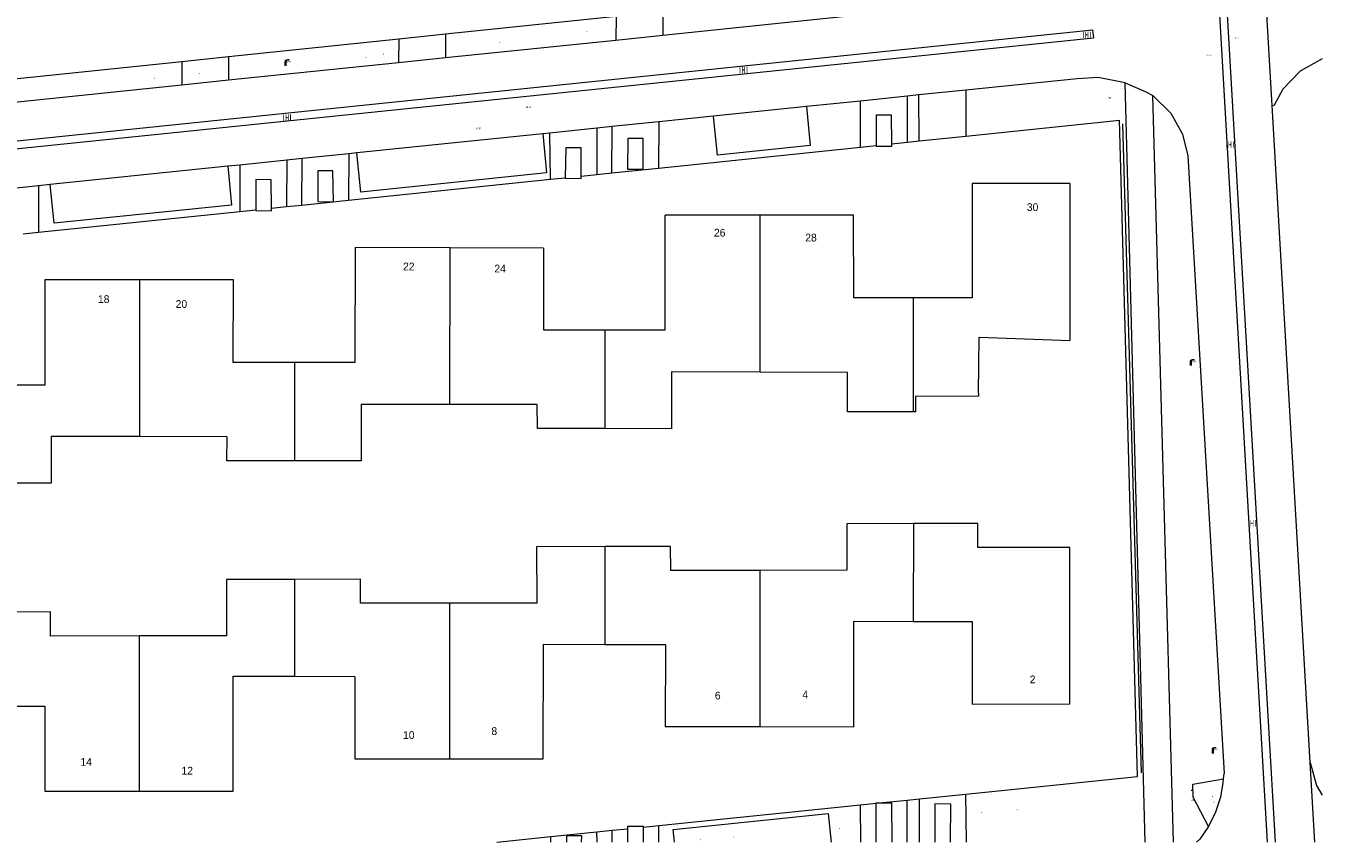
# Model space of a CAD drawing. Header units: metres. Extents: x 197457 to 198138, y 353986 to 354984.
# Tile 94 of 217: x 198054 to 198138, y 353986 to 354038. Entities that reach past the tile are written whole.
import ezdxf
from ezdxf.enums import TextEntityAlignment as Align

# ---------------------------------------------------------------- set-up
doc = ezdxf.new("R2010")
doc.units = ezdxf.units.M
doc.header["$MEASUREMENT"] = 0
for name, color, linetype, lineweight, true_color in [('brandkraan   -put', 7, 'Continuous', 0, 0x248bcb), ('CAI-kast', 7, 'Continuous', 0, 0x104b6e), ('kolk', 7, 'Continuous', 0, 0x104b6e), ('lichtmast', 7, 'Continuous', 0, 0x104b6e), ('straatnaambord', 7, 'Continuous', 0, 0x104b6e), ('verklikker transportleiding', 7, 'Continuous', 0, 0x104b6e)]:
    doc.layers.add(name, color=color, linetype=linetype, lineweight=lineweight, true_color=true_color)
for name, color, linetype, lineweight in [('Grens maaiveld', 253, 'Continuous', 0), ('heg', 7, 'Continuous', 0), ('hoofdgebouw', 1, 'Continuous', 0), ('Hoogtepunt', 7, 'Continuous', 0), ('huisnummerreeks BGT', 7, 'Continuous', 0), ('kant verharding', 7, 'Continuous', 0), ('molgoot weginrichtingselement lijn', 7, 'Continuous', 0), ('tussenmuur', 1, 'Continuous', 13), ('waterleidingput', 132, 'Continuous', 0)]:
    doc.layers.add(name, color=color, linetype=linetype, lineweight=lineweight)
doc.styles.add('Style-WORKING', font='WORKING.shx')

# ---------------------------------------------------------------- blocks, each defined once
blk = doc.blocks.new('kolk')
at = {"layer": 'kolk', "linetype": 'Continuous', "lineweight": 0, "true_color": 0xbd2877}
for points in [[(-0.49, -0.43), (-0.49, 0), (-0.49, 0.42), (-0.4, 0.42), (-0.4, 0), (-0.4, -0.43)], [(-0.19, -0.43), (-0.19, 0), (-0.19, 0.42), (-0.11, 0.42), (-0.11, 0), (-0.11, -0.43)], [(0.11, -0.43), (0.11, 0), (0.11, 0.42), (0.19, 0.42), (0.19, 0), (0.19, -0.43)], [(0.4, -0.43), (0.4, 0), (0.4, 0.42), (0.49, 0.42), (0.49, 0), (0.49, -0.43)]]:
    blk.add_hatch(color=232, dxfattribs=at).paths.add_polyline_path(points)
at = {"layer": 'kolk', "linetype": 'Continuous', "lineweight": 0, "true_color": 0x681648}
blk.add_hatch(color=219, dxfattribs=at).paths.add_polyline_path([(0.1, 0, 1), (-0.1, 0, 1)])
blk = doc.blocks.new('waterleidingput')
at = {"layer": 'waterleidingput', "linetype": 'Continuous', "lineweight": 0, "true_color": 0x248bcb}
h = blk.add_hatch(color=142, dxfattribs=at)
edge = h.paths.add_edge_path()
edge.add_spline(control_points=[(0.44, 0), (0.44, 0.04), (0.43, 0.09), (0.36, 0.2), (0.28, 0.26), (0.09, 0.32), (-0.02, 0.33), (-0.22, 0.29), (-0.31, 0.24), (-0.42, 0.12), (-0.44, 0.06), (-0.44, -0.06), (-0.42, -0.12), (-0.33, -0.22), (-0.28, -0.26), (-0.1, -0.33), (0.04, -0.33), (0.27, -0.27), (0.37, -0.2), (0.43, -0.08), (0.44, -0.04), (0.44, 0)], knot_values=[0, 0, 0, 0, 0.060484, 0.060484, 0.178041, 0.178041, 0.295599, 0.295599, 0.413157, 0.413157, 0.498623, 0.498623, 0.584089, 0.584089, 0.669555, 0.669555, 0.808438, 0.808438, 0.94732, 0.94732, 1, 1, 1, 1], degree=3, periodic=0)
edge = h.paths.add_edge_path(flags=16)
edge.add_ellipse((0, 0), major_axis=(0.392, 0), ratio=0.689655, start_angle=0, end_angle=360)
for points in [[(-0.05, -0.09, -0.141608), (-0.09, -0.05), (-0.1, -0.09), (-0.17, 0.18), (-0.22, 0.18), (-0.12, -0.17), (-0.07, -0.17)], [(0.03, 0.18), (-0.02, 0.18), (-0.05, 0.09, -0.269854), (0.05, 0.09)], [(0.23, 0.18), (0.18, 0.18), (0.1, -0.09), (0.09, -0.05, -0.141608), (0.05, -0.09), (0.08, -0.17), (0.13, -0.17)]]:
    blk.add_hatch(color=142, dxfattribs=at).paths.add_polyline_path(points)
at = {"layer": 'waterleidingput', "linetype": 'Continuous', "lineweight": 0, "true_color": 0x104b6e}
blk.add_hatch(color=156, dxfattribs=at).paths.add_polyline_path([(0.1, 0, 1), (-0.1, 0, 1)])
blk = doc.blocks.new('lichtmast')
at = {"layer": 'lichtmast', "linetype": 'Continuous', "lineweight": 0, "true_color": 0xbd2877}
for points in [[(0.15, 0.42, -0.344151), (0.3, 0.61), (0.43, 0.64, 0.960861), (0.4, 0.79), (0.1, 0.74, 0.366629), (-0.15, 0.45), (-0.15, -0.1), (0, -0.1, -0.414214), (-0.1, 0, -1), (0.1, 0, -0.414214), (0, -0.1), (0.15, -0.1)], [(0.35, 0.55, 1), (0.3, 0.56), (0.23, 0.32, 1), (0.28, 0.31)], [(0.42, 0.58, 1), (0.38, 0.57), (0.44, 0.33, 1), (0.48, 0.34)], [(0.49, 0.61, 1), (0.45, 0.58), (0.63, 0.4, 1), (0.66, 0.43)]]:
    blk.add_hatch(color=232, dxfattribs=at).paths.add_polyline_path(points)
at = {"layer": 'lichtmast', "linetype": 'Continuous', "lineweight": 0, "true_color": 0x681648}
blk.add_hatch(color=219, dxfattribs=at).paths.add_polyline_path([(-0.1, 0, 1), (0.1, 0, 1)])
blk = doc.blocks.new('bord_3')
at = {"layer": 'straatnaambord', "linetype": 'Continuous', "lineweight": 0, "true_color": 0xbd2877}
h = blk.add_hatch(color=232, dxfattribs=at)
h.paths.add_polyline_path([(-0.75, -0.38), (-0.75, 0.38), (0.75, 0.38), (0.75, -0.38)])
h.paths.add_polyline_path([(-0.65, -0.27), (-0.65, 0.27), (0.65, 0.27), (0.65, -0.27)], flags=16)
at = {"layer": 'straatnaambord', "linetype": 'Continuous', "lineweight": 0, "true_color": 0xbd2877, "transparency": 33554534}
h = blk.add_hatch(color=232, dxfattribs=at)
h.paths.add_polyline_path([(-0.65, -0.27), (-0.65, 0.27), (0.65, 0.27), (0.65, -0.27)])
h.paths.add_polyline_path([(-0.55, -0.18), (-0.55, 0.17), (0.55, 0.17), (0.55, -0.18)], flags=16)
at = {"layer": 'straatnaambord', "linetype": 'Continuous', "lineweight": 0, "true_color": 0x681648}
blk.add_hatch(color=219, dxfattribs=at).paths.add_polyline_path([(-0.1, 0, 1), (0.1, 0, 1)])
blk = doc.blocks.new('brandkraanput')
at = {"layer": 'brandkraan   -put', "linetype": 'Continuous', "lineweight": 0, "true_color": 0x248bcb}
h = blk.add_hatch(color=142, dxfattribs=at)
edge = h.paths.add_edge_path()
edge.add_spline(control_points=[(0.44, 0), (0.44, 0.04), (0.43, 0.09), (0.36, 0.2), (0.28, 0.26), (0.09, 0.32), (-0.02, 0.33), (-0.22, 0.29), (-0.31, 0.24), (-0.42, 0.12), (-0.44, 0.06), (-0.44, -0.06), (-0.42, -0.12), (-0.33, -0.22), (-0.28, -0.26), (-0.1, -0.33), (0.04, -0.33), (0.27, -0.27), (0.37, -0.2), (0.43, -0.08), (0.44, -0.04), (0.44, 0)], knot_values=[0, 0, 0, 0, 0.060484, 0.060484, 0.178041, 0.178041, 0.295599, 0.295599, 0.413157, 0.413157, 0.498623, 0.498623, 0.584089, 0.584089, 0.669555, 0.669555, 0.808438, 0.808438, 0.94732, 0.94732, 1, 1, 1, 1], degree=3, periodic=0)
edge = h.paths.add_edge_path(flags=16)
edge.add_ellipse((0, 0), major_axis=(0.392, 0), ratio=0.689655, start_angle=0, end_angle=360)
h = blk.add_hatch(color=142, dxfattribs=at)
h.paths.add_polyline_path([(-0.15, 0.18), (-0.25, 0.18), (-0.25, -0.17), (-0.15, -0.17, 0.381612), (-0.05, -0.09, -0.572477), (-0.05, 0.09, 0.381612)])
h.paths.add_polyline_path([(-0.15, 0.02), (-0.2, 0.02), (-0.2, 0.12), (-0.15, 0.12, -1)], flags=16)
h.paths.add_polyline_path([(-0.15, -0.12), (-0.2, -0.12), (-0.2, -0.02), (-0.15, -0.02, -1)], flags=16)
at = {"layer": 'brandkraan   -put', "linetype": 'Continuous', "lineweight": 0, "true_color": 0x104b6e}
blk.add_hatch(color=156, dxfattribs=at).paths.add_polyline_path([(-0.1, 0, 1), (0.1, 0, 1)])
at = {"layer": 'brandkraan   -put', "linetype": 'Continuous', "lineweight": 0, "true_color": 0x248bcb}
blk.add_hatch(color=142, dxfattribs=at).paths.add_polyline_path([(0.12, 0.18), (0.07, 0.18), (0.07, 0.07, -0.182676), (0.1, 0, -0.182676), (0.07, -0.07), (0.07, -0.17), (0.12, -0.17), (0.12, -0.02), (0.23, -0.17), (0.27, -0.17), (0.16, 0), (0.27, 0.18), (0.23, 0.18), (0.12, 0.02)])
blk = doc.blocks.new('kast')
at = {"layer": 'CAI-kast', "linetype": 'Continuous', "lineweight": 0, "true_color": 0xbd2877}
h = blk.add_hatch(color=232, dxfattribs=at)
edge = h.paths.add_edge_path()
edge.add_arc((0, 0), 0.1, 0, 360)
edge.add_line((0, -0.1), (0.34, -0.1))
edge.add_line((0.34, -0.1), (0.34, 0.47))
edge.add_line((0.34, 0.47), (-0.34, 0.47))
edge.add_line((-0.34, 0.47), (-0.34, -0.1))
edge.add_line((-0.34, -0.1), (0, -0.1))
edge = h.paths.add_edge_path(flags=16)
edge.add_arc((-0.2, 0.31), 0.0607, 0, 360)
at = {"layer": 'CAI-kast', "linetype": 'Continuous', "lineweight": 0, "true_color": 0x681648}
blk.add_hatch(color=219, dxfattribs=at).paths.add_polyline_path([(-0.1, 0, 1), (0.1, 0, 1)])
at = {"layer": 'CAI-kast', "color": 232, "linetype": 'Continuous', "lineweight": 0, "true_color": 0xbd2877, "extrusion": (0, 0, -1)}
blk.add_solid([(-0.34, 0.65), (0.34, 0.65), (-0.34, 0.55), (0.34, 0.55)], dxfattribs=at)
blk = doc.blocks.new('bord_1')
at = {"layer": 'verklikker transportleiding', "linetype": 'Continuous', "lineweight": 0, "true_color": 0xbd2877}
h = blk.add_hatch(color=232, dxfattribs=at)
h.paths.add_polyline_path([(-0.75, -0.38), (-0.75, 0.38), (0.75, 0.38), (0.75, -0.38)])
h.paths.add_polyline_path([(-0.65, -0.27), (-0.65, 0.27), (0.65, 0.27), (0.65, -0.27)], flags=16)
at = {"layer": 'verklikker transportleiding', "linetype": 'Continuous', "lineweight": 0, "true_color": 0xbd2877, "transparency": 33554534}
h = blk.add_hatch(color=232, dxfattribs=at)
h.paths.add_polyline_path([(-0.65, -0.27), (-0.65, 0.27), (0.65, 0.27), (0.65, -0.27)])
h.paths.add_polyline_path([(-0.55, -0.18), (-0.55, 0.17), (0.55, 0.17), (0.55, -0.18)], flags=16)
at = {"layer": 'verklikker transportleiding', "linetype": 'Continuous', "lineweight": 0, "true_color": 0x681648}
blk.add_hatch(color=219, dxfattribs=at).paths.add_polyline_path([(-0.1, 0, 1), (0.1, 0, 1)])

msp = doc.modelspace()

# ---------------------------------------------------------------- linework, layer by layer
at = {"layer": 'Grens maaiveld', "linetype": 'Continuous', "lineweight": 0}
for p, q in [((198081.256, 354037.954), (198092.269, 354039.105)), ((198067.271, 354036.493), (198078.246, 354037.639)), ((198078.246, 354037.639), (198081.256, 354037.954)), ((198053.263, 354035.029), (198064.275, 354036.179)), ((198064.275, 354036.179), (198067.271, 354036.493)), ((198114.797, 354031.363), (198124.716, 354032.391)), ((198125.859, 353990.097), (198124.716, 354032.391)), ((198110.028, 354030.869), (198111.03, 354030.972)), ((198110.03, 354030.728), (198110.028, 354030.869)), ((198111.03, 354030.972), (198111.801, 354031.052)), ((198111.801, 354031.052), (198114.797, 354031.363)), ((198095.003, 354029.311), (198108.021, 354030.66)), ((198108.021, 354030.66), (198109.017, 354030.764)), ((198091.975, 354028.997), (198095.003, 354029.311)), ((198075.018, 354027.239), (198088.024, 354028.587)), ((198088.024, 354028.587), (198088.987, 354028.687)), ((198090.013, 354028.793), (198091.008, 354028.897)), ((198090.013, 354028.628), (198090.013, 354028.793)), ((198091.008, 354028.897), (198091.975, 354028.997)), ((198070.053, 354026.724), (198071.019, 354026.824)), ((198070.056, 354026.562), (198070.053, 354026.724)), ((198071.019, 354026.824), (198072.006, 354026.927)), ((198072.006, 354026.927), (198075.018, 354027.239)), ((198055.034, 354025.167), (198068.014, 354026.513)), ((198068.014, 354026.513), (198069.046, 354026.62)), ((198054.033, 354025.063), (198055.034, 354025.167)), ((198114.803, 353988.966), (198125.859, 353990.097)), ((198095.01, 353986.942), (198108.017, 353988.272)), ((198108.017, 353988.272), (198109.029, 353988.376)), ((198109.029, 353988.396), (198109.228, 353988.396)), ((198109.029, 353988.376), (198109.029, 353988.396)), ((198109.228, 353988.396), (198111.016, 353988.579)), ((198111.016, 353988.579), (198111.814, 353988.661)), ((198111.814, 353988.661), (198114.803, 353988.966)), ((198091.028, 353986.535), (198092.002, 353986.634)), ((198092.002, 353986.634), (198093.008, 353986.737)), ((198093.008, 353986.737), (198093.008, 353986.894)), ((198094.009, 353986.84), (198095.01, 353986.942)), ((198084.561, 353985.873), (198088.057, 353986.231)), ((198088.057, 353986.231), (198091.028, 353986.535))]:
    msp.add_line(p, q, dxfattribs=at)
at = {"layer": 'Grens maaiveld', "linetype": 'Continuous', "lineweight": 0, "flags": 128}
for points in [[(198109.017, 354030.764), (198109.017, 354030.72), (198110.03, 354030.728)], [(198088.987, 354028.687), (198088.987, 354028.661), (198090.013, 354028.628)], [(198069.046, 354026.62), (198069.046, 354026.569), (198070.056, 354026.562)], [(198093.008, 353986.894), (198094.009, 353986.891), (198094.009, 353986.84)]]:
    msp.add_lwpolyline(points, dxfattribs=at)
at = {"layer": 'heg', "linetype": 'Continuous', "lineweight": 0}
msp.add_line((198124.896, 354032.164), (198126.097, 353990.336), dxfattribs=at)
at = {"layer": 'hoofdgebouw', "linetype": 'Continuous', "lineweight": 0}
for p, q in [((198121.509, 354028.319), (198121.507, 354018.201)), ((198101.544, 354026.271), (198095.421, 354026.273)), ((198107.565, 354026.27), (198101.544, 354026.271)), ((198087.572, 354024.147), (198081.556, 354024.168)), ((198061.544, 354022.101), (198055.446, 354022.101)), ((198067.593, 354022.101), (198061.544, 354022.101)), ((198101.546, 354016.154), (198095.829, 354016.168)), ((198107.178, 354016.139), (198101.546, 354016.154)), ((198081.544, 354014.071), (198075.825, 354014.074)), ((198087.174, 354014.069), (198081.544, 354014.071)), ((198061.539, 354012.004), (198055.84, 354012.013)), ((198067.189, 354011.995), (198061.539, 354012.004)), ((198121.511, 353994.772), (198121.496, 354004.858)), ((198091.544, 353998.608), (198095.435, 353998.599)), ((198067.569, 353989.144), (198067.576, 353996.565)), ((198067.576, 353996.565), (198071.544, 353996.556)), ((198051.651, 353994.626), (198055.44, 353994.622)), ((198081.544, 353991.236), (198087.567, 353991.244)), ((198061.544, 353989.15), (198067.569, 353989.144))]:
    msp.add_line(p, q, dxfattribs=at)
at = {"layer": 'hoofdgebouw', "linetype": 'Continuous', "lineweight": 0, "flags": 128}
for points in [[(198121.509, 354028.319), (198115.209, 354028.323), (198115.212, 354020.943), (198111.436, 354020.948)], [(198091.544, 354018.875), (198095.43, 354018.876), (198095.421, 354026.273)], [(198111.436, 354020.948), (198107.573, 354020.953), (198107.565, 354026.27)], [(198081.556, 354024.168), (198075.435, 354024.189), (198075.429, 354016.776), (198071.544, 354016.777)], [(198087.572, 354024.147), (198087.571, 354018.873), (198091.544, 354018.875)], [(198055.446, 354022.101), (198055.436, 354015.313), (198051.651, 354015.317)], [(198071.544, 354016.777), (198067.576, 354016.778), (198067.593, 354022.101)], [(198115.612, 354014.795), (198115.664, 354018.405), (198121.507, 354018.201)], [(198095.829, 354016.168), (198095.825, 354012.512), (198091.544, 354012.517)], [(198111.436, 354013.593), (198107.175, 354013.606), (198107.178, 354016.139)], [(198115.612, 354014.795), (198115.613, 354014.614), (198111.567, 354014.583), (198111.55, 354013.593), (198111.436, 354013.593)], [(198075.825, 354014.074), (198075.825, 354010.438), (198071.544, 354010.44)], [(198091.544, 354012.517), (198087.187, 354012.523), (198087.174, 354014.069)], [(198055.84, 354012.013), (198055.84, 354009.002), (198051.646, 354009.001)], [(198071.544, 354010.44), (198067.166, 354010.443), (198067.189, 354011.995)], [(198111.441, 354006.393), (198107.124, 354006.387), (198107.128, 354003.387), (198101.544, 354003.378)], [(198121.496, 354004.858), (198115.576, 354004.849), (198115.574, 354006.399), (198111.441, 354006.393)], [(198091.544, 354004.913), (198087.136, 354004.907), (198087.141, 354001.277), (198081.544, 354001.269)], [(198101.544, 354003.378), (198095.778, 354003.37), (198095.776, 354004.92), (198091.544, 354004.913)], [(198071.544, 354002.804), (198067.139, 354002.797), (198067.144, 353999.167), (198061.544, 353999.159)], [(198081.544, 354001.269), (198075.791, 354001.26), (198075.789, 354002.81), (198071.544, 354002.804)], [(198061.544, 353999.159), (198055.794, 353999.15), (198055.792, 354000.7), (198051.651, 354000.694)], [(198101.544, 353993.313), (198107.575, 353993.31), (198107.578, 354000.101), (198111.436, 354000.091)], [(198111.436, 354000.091), (198115.213, 354000.081), (198115.211, 353994.762), (198121.511, 353994.772)], [(198087.567, 353991.244), (198087.584, 353998.617), (198091.544, 353998.608)], [(198095.435, 353998.599), (198095.43, 353993.317), (198101.544, 353993.313)], [(198071.544, 353996.556), (198075.42, 353996.547), (198075.429, 353991.228), (198081.544, 353991.236)], [(198055.44, 353994.622), (198055.435, 353989.156), (198061.544, 353989.15)]]:
    msp.add_lwpolyline(points, dxfattribs=at)
at = {"layer": 'kant verharding', "linetype": 'Continuous', "lineweight": 0}
for p, q in [((198134.548, 354033.338), (198134.029, 354042.318)), ((198095.265, 354039.418), (198095.274, 354037.871)), ((198092.269, 354039.105), (198092.245, 354037.559)), ((198095.274, 354037.871), (198107.261, 354039.107)), ((198078.246, 354037.639), (198078.233, 354036.115)), ((198081.256, 354037.954), (198081.261, 354036.427)), ((198081.261, 354036.427), (198092.245, 354037.559)), ((198092.245, 354037.559), (198095.274, 354037.871)), ((198064.275, 354036.179), (198064.265, 354034.675)), ((198067.271, 354036.493), (198067.272, 354034.985)), ((198067.272, 354034.985), (198078.233, 354036.115)), ((198078.233, 354036.115), (198081.261, 354036.427)), ((198053.271, 354033.541), (198064.265, 354034.675)), ((198064.265, 354034.675), (198067.272, 354034.985)), ((198114.812, 354034.329), (198111.777, 354034.017)), ((198114.812, 354034.329), (198114.797, 354031.363)), ((198126.367, 353985.873), (198125.064, 354034.794)), ((198108.016, 354033.629), (198104.524, 354033.269)), ((198111.022, 354033.939), (198108.016, 354033.629)), ((198108.021, 354030.66), (198108.016, 354033.629)), ((198111.777, 354034.017), (198111.022, 354033.939)), ((198111.022, 354033.939), (198111.03, 354030.972)), ((198111.801, 354031.052), (198111.777, 354034.017)), ((198128.188, 353985.873), (198126.856, 354033.976)), ((198098.535, 354032.652), (198095.013, 354032.289)), ((198104.524, 354033.269), (198098.535, 354032.652)), ((198136.998, 353991.002), (198134.548, 354033.338)), ((198091.024, 354031.877), (198087.996, 354031.565)), ((198091.024, 354031.877), (198091.008, 354028.897)), ((198091.997, 354031.978), (198091.024, 354031.877)), ((198091.975, 354028.997), (198091.997, 354031.978)), ((198095.013, 354032.289), (198091.997, 354031.978)), ((198095.013, 354032.289), (198095.003, 354029.311)), ((198087.541, 354031.518), (198075.539, 354030.281)), ((198087.996, 354031.565), (198087.541, 354031.518)), ((198088.024, 354028.587), (198087.996, 354031.565)), ((198075.034, 354030.229), (198072.018, 354029.918)), ((198075.034, 354030.229), (198075.018, 354027.239)), ((198075.539, 354030.281), (198075.034, 354030.229)), ((198067.228, 354029.425), (198055.783, 354028.245)), ((198068.004, 354029.505), (198067.228, 354029.425)), ((198071.026, 354029.816), (198068.004, 354029.505)), ((198068.004, 354029.505), (198068.014, 354026.513)), ((198071.026, 354029.816), (198071.019, 354026.824)), ((198072.018, 354029.918), (198071.026, 354029.816)), ((198072.006, 354026.927), (198072.018, 354029.918)), ((198055.023, 354028.167), (198052.038, 354027.859)), ((198055.783, 354028.245), (198055.023, 354028.167)), ((198055.023, 354028.167), (198055.034, 354025.167)), ((198137.295, 353985.873), (198136.998, 353991.002)), ((198131.415, 353989.935), (198131.416, 353989.947)), ((198131.416, 353989.947), (198131.452, 353990.301)), ((198108.024, 353985.873), (198108.017, 353988.272)), ((198111.024, 353985.873), (198111.016, 353988.579)), ((198111.813, 353985.873), (198111.814, 353988.661)), ((198114.839, 353985.873), (198114.803, 353988.966)), ((198092.004, 353985.873), (198092.002, 353986.634)), ((198095.014, 353985.873), (198095.01, 353986.942)), ((198088.054, 353985.873), (198088.057, 353986.231)), ((198091.032, 353985.873), (198091.028, 353986.535))]:
    msp.add_line(p, q, dxfattribs=at)
at = {"layer": 'kant verharding', "linetype": 'Continuous', "lineweight": 0, "flags": 128}
for points in [[(198137.766, 354036.344), (198136.363, 354035.545), (198135.231, 354034.396), (198134.665, 354033.324), (198134.548, 354033.338)], [(198125.064, 354034.794), (198123.334, 354035.134), (198121.969, 354035.067), (198114.812, 354034.329)], [(198125.064, 354034.794), (198125.72, 354034.521), (198126.356, 354034.244), (198126.856, 354033.976)], [(198126.856, 354033.976), (198128.01, 354032.845), (198128.766, 354031.495), (198129.114, 354030.098), (198131.452, 353990.301)], [(198104.524, 354033.269), (198104.762, 354030.754), (198098.786, 354030.136), (198098.535, 354032.652)], [(198110.028, 354030.869), (198110.008, 354032.715), (198109.018, 354032.712), (198109.017, 354030.764)], [(198087.541, 354031.518), (198087.782, 354029.007), (198075.808, 354027.752), (198075.539, 354030.281)], [(198094.01, 354029.228), (198094.001, 354031.211), (198093.007, 354031.209), (198093.005, 354029.228), (198094.01, 354029.228)], [(198090.013, 354028.793), (198090.009, 354030.618), (198089.016, 354030.617), (198088.987, 354028.687)], [(198067.228, 354029.425), (198067.477, 354026.912), (198056.029, 354025.749), (198055.783, 354028.245)], [(198070.053, 354026.724), (198070.023, 354028.55), (198069.038, 354028.56), (198069.046, 354026.62)], [(198074.041, 354027.14), (198074.008, 354029.128), (198073.023, 354029.138), (198073.031, 354027.147), (198074.041, 354027.14)], [(198136.998, 353991.002), (198137.404, 353989.526), (198137.766, 353988.889)], [(198130.454, 353986.879), (198129.454, 353988.758), (198129.442, 353989.601), (198131.416, 353989.947)], [(198130.454, 353986.879), (198130.898, 353987.761), (198131.243, 353988.796), (198131.376, 353989.55), (198131.415, 353989.935)], [(198109.023, 353985.873), (198109.029, 353988.376)], [(198109.228, 353988.396), (198110.016, 353988.397), (198110.023, 353985.873)], [(198113.837, 353988.323), (198112.803, 353988.343), (198112.801, 353985.873)], [(198113.816, 353985.873), (198113.837, 353988.323)], [(198096.021, 353985.873), (198095.929, 353986.675), (198105.925, 353987.722), (198106.131, 353985.873)], [(198093.009, 353985.873), (198093.008, 353986.737)], [(198094.009, 353986.84), (198094.011, 353985.873)], [(198130.454, 353986.879), (198129.894, 353986.069), (198129.675, 353985.873)], [(198090.04, 353986.271), (198089.064, 353986.272), (198089.062, 353985.873)], [(198090.039, 353985.873), (198090.04, 353986.271)]]:
    msp.add_lwpolyline(points, dxfattribs=at)
at = {"layer": 'molgoot weginrichtingselement lijn', "linetype": 'Continuous', "lineweight": 0}
for p, q in [((198130.584, 354057.584), (198134.737, 353985.873)), ((198130.085, 354057.555), (198134.236, 353985.873)), ((198122.976, 354038.205), (198123.027, 354037.708))]:
    msp.add_line(p, q, dxfattribs=at)
at = {"layer": 'molgoot weginrichtingselement lijn', "linetype": 'Continuous', "lineweight": 0, "flags": 128}
for points in [[(198035.712, 354018.424), (198035.791, 354020.231), (198035.934, 354022.059), (198036.275, 354023.859), (198037.012, 354025.536), (198038.109, 354027.101), (198039.8, 354028.444), (198041.662, 354029.332), (198043.582, 354029.902), (198045.719, 354030.242), (198122.976, 354038.205)], [(198036.212, 354018.402), (198036.29, 354020.201), (198036.43, 354021.993), (198036.756, 354023.71), (198037.45, 354025.29), (198038.477, 354026.755), (198040.066, 354028.017), (198041.842, 354028.864), (198043.693, 354029.413), (198045.784, 354029.746), (198123.027, 354037.708)]]:
    msp.add_lwpolyline(points, dxfattribs=at)
at = {"layer": 'tussenmuur', "linetype": 'Continuous', "lineweight": 13}
for p, q in [((198101.546, 354016.154), (198101.544, 354026.271)), ((198081.544, 354014.071), (198081.556, 354024.168)), ((198061.544, 354022.101), (198061.539, 354012.004)), ((198111.436, 354013.593), (198111.436, 354020.948)), ((198091.544, 354012.517), (198091.544, 354018.875)), ((198071.544, 354010.44), (198071.544, 354016.777)), ((198111.436, 354000.091), (198111.441, 354006.393)), ((198091.544, 353998.608), (198091.544, 354004.913)), ((198101.544, 353993.313), (198101.544, 354003.378)), ((198071.544, 353996.556), (198071.544, 354002.804)), ((198081.544, 353991.236), (198081.544, 354001.269)), ((198061.544, 353989.15), (198061.544, 353999.159))]:
    msp.add_line(p, q, dxfattribs=at)

# ---------------------------------------------------------------- block references
at = {"layer": 'brandkraan   -put', "linetype": 'Continuous', "lineweight": 0, "xscale": 0.1, "yscale": 0.1, "zscale": 0.1}
msp.add_blockref('brandkraanput', (198130.784, 353988.446), dxfattribs=at)
at = {"layer": 'CAI-kast', "linetype": 'Continuous', "lineweight": 0, "xscale": 0.1, "yscale": 0.1, "zscale": 0.1}
msp.add_blockref('kast', (198129.343, 353989.182), dxfattribs=at)
at = {"layer": 'kolk', "linetype": 'Continuous', "lineweight": 0, "xscale": 0.5, "yscale": 0.5}
for p in [(198122.597, 354037.898), (198100.469, 354035.626), (198071.05, 354032.559), (198131.829, 354030.828), (198133.249, 354006.412)]:
    msp.add_blockref('kolk', p, dxfattribs=at)
at = {"layer": 'lichtmast', "linetype": 'Continuous', "lineweight": 0, "xscale": 0.5, "yscale": 0.5}
for p in [(198070.959, 354035.942), (198129.306, 354016.618), (198130.716, 353991.616)]:
    msp.add_blockref('lichtmast', p, dxfattribs=at)
at = {"layer": 'straatnaambord', "linetype": 'Continuous', "lineweight": 0, "xscale": 0.1, "yscale": 0.1, "zscale": 0.1}
msp.add_blockref('bord_3', (198124.082, 354033.841), dxfattribs=at)
at = {"layer": 'verklikker transportleiding', "linetype": 'Continuous', "lineweight": 0, "xscale": 0.1, "yscale": 0.1, "zscale": 0.1}
msp.add_blockref('bord_1', (198129.443, 353988.559), dxfattribs=at)
at = {"layer": 'waterleidingput', "linetype": 'Continuous', "lineweight": 0, "xscale": 0.1, "yscale": 0.1, "zscale": 0.1}
for p in [(198090.409, 354038.117), (198084.752, 354037.396), (198076.118, 354036.436), (198077.282, 354036.642), (198062.489, 354035.108), (198065.403, 354035.401), (198130.704, 353988.816), (198115.793, 353987.789), (198118.117, 353987.949), (198106.672, 353986.757), (198097.695, 353986.016), (198099.847, 353986.187)]:
    msp.add_blockref('waterleidingput', p, dxfattribs=at)

# ---------------------------------------------------------------- texts
at = {"layer": 'Hoogtepunt', "linetype": 'Continuous', "lineweight": 0, "style": 'Style-WORKING'}
for s, p in [('28.37', (198132.073, 354037.642)), ('28.37', (198130.319, 354036.524)), ('28.51', (198086.436, 354033.184)), ('28.52', (198083.222, 354031.801))]:
    msp.add_text(s, height=0.1, dxfattribs=at).set_placement(p)
at = {"layer": 'huisnummerreeks BGT', "linetype": 'Continuous', "lineweight": 0, "style": 'Style-WORKING'}
for s, p in [('30', (198119.104, 354026.792)), ('26', (198098.937, 354025.141)), ('28', (198104.824, 354024.827)), ('18', (198059.23, 354020.862)), ('20', (198064.241, 354020.549)), ('6', (198098.812, 353995.314)), ('4', (198104.449, 353995.375))]:
    msp.add_text(s, height=0.5, dxfattribs=at).set_placement(p, align=Align.MIDDLE_CENTER)
for s, rotation, p in [('22', 359.8, (198078.896, 354022.965)), ('24', 359.8, (198084.783, 354022.83)), ('2', 0.1, (198119.104, 353996.354)), ('8', 0.1, (198084.407, 353993.023)), ('10', 0.1, (198078.896, 353992.769)), ('14', 359.9, (198058.103, 353991.04)), ('12', 359.9, (198064.616, 353990.473))]:
    msp.add_text(s, height=0.5, rotation=rotation, dxfattribs=at).set_placement(p, align=Align.MIDDLE_CENTER)

doc.saveas('drawing.dxf')
